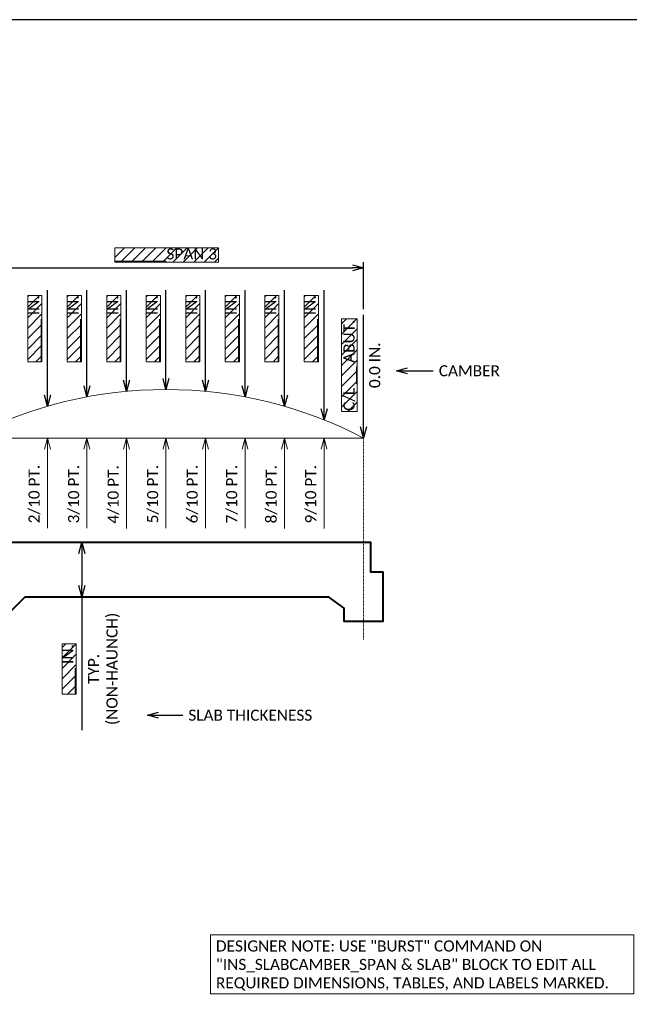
# Model space of a CAD drawing. Extents: x -30 to 663, y -51 to 233.
# Tile 6 of 8: x 120 to 213, y 83 to 233. Entities that reach past the tile are written whole.
import ezdxf
from ezdxf import colors
from ezdxf.entities.mleader import LeaderData, LeaderLine
from ezdxf.math import Vec2, Vec3

# ---------------------------------------------------------------- set-up
doc = ezdxf.new("R2010")
doc.units = 0
doc.header["$MEASUREMENT"] = 0
doc.linetypes.add('Wisdot4', pattern=[0.28125, 0.125, -0.0625, 0.03125, -0.0625])
for name, color, linetype, lineweight in [('B_ANNO', 7, 'Continuous', 18), ('B_ANNO_DIM', 7, 'Continuous', 18), ('B_CNTR', 1, 'Wisdot4', 18), ('B_CONC_DECK', 1, 'Continuous', 40), ('B_DETAIL', 7, 'Continuous', 18)]:
    doc.layers.add(name, color=color, linetype=linetype, lineweight=lineweight)
doc.layers.add('B_ANNO_DESIGN_NOTES', color=1, linetype='Continuous', lineweight=18, true_color=0xff0000)
doc.layers.add('B_ANNO_NOPLOT', color=47, linetype='Continuous', lineweight=18, plot=False)
doc.styles.add('Annotative', font='calibri.ttf', dxfattribs={"height": 0.0625})
doc.styles.get("Standard").update_dxf_attribs({"font": 'calibri.ttf'})
doc.dimstyles.new('Annotative', dxfattribs={"dimscale": 0, "dimtxt": 0.0625, "dimasz": 0.0625, "dimexe": 0.03125, "dimexo": 0.03125, "dimgap": 0.03125, "dimtad": 1, "dimdec": 3, "dimzin": 3, "dimdsep": 46, "dimlunit": 4, "dimtxsty": 'Standard', "dimblk": 'OPEN30', "dimcen": 0.03125, "dimaunit": 1, "dimadec": 0, "dimazin": 3, "dimtfac": 0.75, "dimtdec": 3, "dimtofl": 0, "dimtmove": 0, "dimatfit": 3, "dimldrblk": 'OPEN30', "dimfxl": 1, "dimtfill": 1, "dimfrac": 1, "dimtolj": 1, "dimtzin": 0, "dimarcsym": 0})

# ---------------------------------------------------------------- blocks, each defined once
blk = doc.blocks.new('INS_SLABCAMBER_BASE')
at = {"layer": 'B_ANNO_NOPLOT', "flags": 128}
blk.add_lwpolyline([(0, 0), (0, 283.22), (364.05, 283.22), (364.05, 268.44), (424.82, 268.44), (424.82, 45.52), (355.79, 45.52), (355.79, 0)], close=True, dxfattribs=at)
blk = doc.blocks.new('_Open30')
at = {"color": 0, "linetype": 'ByBlock', "lineweight": -2}
for p, q in [((-1, 0.268), (0, 0)), ((0, 0), (-1, -0.268)), ((0, 0), (-1, 0))]:
    blk.add_line(p, q, dxfattribs=at)
blk = doc.blocks.new('*D819')
at = {"layer": 'B_ANNO_DIM', "color": 0, "lineweight": -2, "transparency": 16777216}
blk.add_line((203.14, 221.16), (203.14, 238.27), dxfattribs=at)
at = {"layer": 'Defpoints', "color": 0, "transparency": 16777216}
blk.add_point((203.14, 219.48), dxfattribs=at)
blk.add_point((203.14, 219.48), dxfattribs=at)
blk.add_point((203.14, 219.48), dxfattribs=at)
at = {"layer": 'B_ANNO_DIM', "color": 0, "lineweight": -2, "transparency": 16777216, "xscale": 1.685808, "yscale": 1.685808, "zscale": 1.685808, "rotation": 270}
blk.add_blockref('_Open30', (203.14, 219.48), dxfattribs=at)
at = {"layer": 'B_ANNO_DIM', "color": 0, "transparency": 16777216, "char_height": 1.6858, "attachment_point": 5, "rotation": 90}
for s, insert in [('\\A1;C/L __ ABUT.', (201.1, 230.56)), ('\\A1;0.0 IN.', (204.84, 230.56))]:
    blk.add_mtext(s, dxfattribs=dict(at, insert=insert))
blk = doc.blocks.new('_None')
blk = doc.blocks.new('*D831')
at = {"layer": 'B_ANNO_DIM', "color": 0, "lineweight": -2, "transparency": 16777216}
for p, q in [((142.94, 235.99), (142.94, 246.26)), ((203.14, 239.11), (203.14, 246.26)), ((144.62, 245.42), (201.45, 245.42))]:
    blk.add_line(p, q, dxfattribs=at)
at = {"layer": 'Defpoints', "color": 0, "transparency": 16777216}
for p in [(203.14, 245.42), (203.14, 238.27), (142.94, 235.15)]:
    blk.add_point(p, dxfattribs=at)
at = {"layer": 'B_ANNO_DIM', "color": 0, "lineweight": -2, "transparency": 16777216, "xscale": 1.685808, "yscale": 1.685808, "zscale": 1.685808, "rotation": 180}
blk.add_blockref('_Open30', (142.94, 245.42), dxfattribs=at)
at = {"layer": 'B_ANNO_DIM', "color": 0, "lineweight": -2, "transparency": 16777216, "xscale": 1.685808, "yscale": 1.685808, "zscale": 1.685808}
blk.add_blockref('_Open30', (203.14, 245.42), dxfattribs=at)
at = {"layer": 'B_ANNO_DIM', "color": 0, "transparency": 16777216, "insert": (173.04, 247.35), "char_height": 1.6858, "attachment_point": 5}
blk.add_mtext('\\A1;______SPAN 3', dxfattribs=at)
blk = doc.blocks.new('*D771')
at = {"layer": 'B_ANNO_DIM', "color": 0, "lineweight": -2, "transparency": 16777216}
for p, q in [((160.2, 201.87), (160.2, 196.99)), ((160.2, 195.3), (160.2, 174.99))]:
    blk.add_line(p, q, dxfattribs=at)
at = {"layer": 'Defpoints', "color": 0, "transparency": 16777216}
for p in [(160.2, 203.55), (160.2, 203.55), (160.2, 195.3)]:
    blk.add_point(p, dxfattribs=at)
at = {"layer": 'B_ANNO_DIM', "color": 0, "lineweight": -2, "transparency": 16777216, "xscale": 1.685808, "yscale": 1.685808, "zscale": 1.685808}
for p, rotation in [((160.2, 203.55), 90), ((160.2, 195.3), 270)]:
    blk.add_blockref('_Open30', p, dxfattribs=dict(at, rotation=rotation))
at = {"layer": 'B_ANNO_DIM', "color": 0, "transparency": 16777216, "char_height": 1.6858, "attachment_point": 5, "rotation": 90}
for s, insert in [('\\A1;TYP.\\P(NON-HAUNCH)', (163.59, 184.3)), ('\\A1;___ IN.', (158.28, 184.3))]:
    blk.add_mtext(s, dxfattribs=dict(at, insert=insert))
blk = doc.blocks.new('*U17')
at = {"layer": 'B_CNTR'}
blk.add_line((3, 27.9), (3, -2.85), dxfattribs=at)
at = {"layer": 'B_CONC_DECK'}
blk.add_lwpolyline([(33.1, 3.72), (8.37, 3.72), (6, 1.96), (6, 0), (0, 0), (0, 7.47), (1.89, 7.47), (1.89, 11.97), (33.1, 11.97)], dxfattribs=at)
blk = doc.blocks.new('*U19')
at = {"layer": 'B_CNTR'}
blk.add_line((63.2, 27.9), (63.2, -2.85), dxfattribs=at)
at = {"layer": 'B_CONC_DECK'}
for points in [[(93.3, 11.97), (33.1, 11.97)], [(54.55, 3.72), (33.1, 3.72)], [(71.85, 3.72), (66.81, -1.27), (59.58, -1.27), (54.55, 3.72)], [(71.85, 3.72), (93.3, 3.72)]]:
    blk.add_lwpolyline(points, dxfattribs=at)
blk = doc.blocks.new('*D8')
at = {"layer": 'B_ANNO_DIM', "color": 0, "lineweight": -2, "transparency": 16777216}
blk.add_line((6.02, -1.69), (6.02, -13.64), dxfattribs=at)
at = {"layer": 'Defpoints', "color": 0, "transparency": 16777216}
blk.add_point((6.02, 0), dxfattribs=at)
blk.add_point((6.02, 0), dxfattribs=at)
blk.add_point((6.02, 0), dxfattribs=at)
at = {"layer": 'B_ANNO_DIM', "color": 0, "lineweight": -2, "transparency": 16777216, "xscale": 1.685808, "yscale": 1.685808, "zscale": 1.685808, "rotation": 90}
blk.add_blockref('_Open30', (6.02, 0), dxfattribs=at)
at = {"layer": 'B_ANNO_DIM', "color": 0, "transparency": 16777216, "insert": (4.04, -8.5), "char_height": 1.6858, "attachment_point": 5, "rotation": 90, "bg_fill": 3, "box_fill_scale": 1.25, "bg_fill_color": 256, "bg_fill_true_color": 13158600, "bg_fill_transparency": 0}
blk.add_mtext('\\A1;1/10 PT.', dxfattribs=at)
blk = doc.blocks.new('*D9')
at = {"layer": 'B_ANNO_DIM', "color": 0, "lineweight": -2, "transparency": 16777216}
blk.add_line((12.04, -1.69), (12.04, -13.71), dxfattribs=at)
at = {"layer": 'Defpoints', "color": 0, "transparency": 16777216}
blk.add_point((12.04, 0), dxfattribs=at)
blk.add_point((12.04, 0), dxfattribs=at)
blk.add_point((12.04, 0), dxfattribs=at)
at = {"layer": 'B_ANNO_DIM', "color": 0, "lineweight": -2, "transparency": 16777216, "xscale": 1.685808, "yscale": 1.685808, "zscale": 1.685808, "rotation": 90}
blk.add_blockref('_Open30', (12.04, 0), dxfattribs=at)
at = {"layer": 'B_ANNO_DIM', "color": 0, "transparency": 16777216, "insert": (10.06, -8.54), "char_height": 1.6858, "attachment_point": 5, "rotation": 90, "bg_fill": 3, "box_fill_scale": 1.25, "bg_fill_color": 256, "bg_fill_true_color": 13158600, "bg_fill_transparency": 0}
blk.add_mtext('\\A1;2/10 PT.', dxfattribs=at)
blk = doc.blocks.new('*D10')
at = {"layer": 'B_ANNO_DIM', "color": 0, "lineweight": -2, "transparency": 16777216}
blk.add_line((18.06, -1.69), (18.06, -13.73), dxfattribs=at)
at = {"layer": 'Defpoints', "color": 0, "transparency": 16777216}
blk.add_point((18.06, 0), dxfattribs=at)
blk.add_point((18.06, 0), dxfattribs=at)
blk.add_point((18.06, 0), dxfattribs=at)
at = {"layer": 'B_ANNO_DIM', "color": 0, "lineweight": -2, "transparency": 16777216, "xscale": 1.685808, "yscale": 1.685808, "zscale": 1.685808, "rotation": 90}
blk.add_blockref('_Open30', (18.06, 0), dxfattribs=at)
at = {"layer": 'B_ANNO_DIM', "color": 0, "transparency": 16777216, "insert": (16.08, -8.55), "char_height": 1.6858, "attachment_point": 5, "rotation": 90, "bg_fill": 3, "box_fill_scale": 1.25, "bg_fill_color": 256, "bg_fill_true_color": 13158600, "bg_fill_transparency": 0}
blk.add_mtext('\\A1;3/10 PT.', dxfattribs=at)
blk = doc.blocks.new('*D11')
at = {"layer": 'B_ANNO_DIM', "color": 0, "lineweight": -2, "transparency": 16777216}
blk.add_line((24.08, -1.69), (24.08, -13.8), dxfattribs=at)
at = {"layer": 'Defpoints', "color": 0, "transparency": 16777216}
blk.add_point((24.08, 0), dxfattribs=at)
blk.add_point((24.08, 0), dxfattribs=at)
blk.add_point((24.08, 0), dxfattribs=at)
at = {"layer": 'B_ANNO_DIM', "color": 0, "lineweight": -2, "transparency": 16777216, "xscale": 1.685808, "yscale": 1.685808, "zscale": 1.685808, "rotation": 90}
blk.add_blockref('_Open30', (24.08, 0), dxfattribs=at)
at = {"layer": 'B_ANNO_DIM', "color": 0, "transparency": 16777216, "insert": (22.1, -8.59), "char_height": 1.6858, "attachment_point": 5, "rotation": 90, "bg_fill": 3, "box_fill_scale": 1.25, "bg_fill_color": 256, "bg_fill_true_color": 13158600, "bg_fill_transparency": 0}
blk.add_mtext('\\A1;4/10 PT.', dxfattribs=at)
blk = doc.blocks.new('*D12')
at = {"layer": 'B_ANNO_DIM', "color": 0, "lineweight": -2, "transparency": 16777216}
blk.add_line((30.1, -1.69), (30.1, -13.73), dxfattribs=at)
at = {"layer": 'Defpoints', "color": 0, "transparency": 16777216}
blk.add_point((30.1, 0), dxfattribs=at)
blk.add_point((30.1, 0), dxfattribs=at)
blk.add_point((30.1, 0), dxfattribs=at)
at = {"layer": 'B_ANNO_DIM', "color": 0, "lineweight": -2, "transparency": 16777216, "xscale": 1.685808, "yscale": 1.685808, "zscale": 1.685808, "rotation": 90}
blk.add_blockref('_Open30', (30.1, 0), dxfattribs=at)
at = {"layer": 'B_ANNO_DIM', "color": 0, "transparency": 16777216, "insert": (28.12, -8.55), "char_height": 1.6858, "attachment_point": 5, "rotation": 90, "bg_fill": 3, "box_fill_scale": 1.25, "bg_fill_color": 256, "bg_fill_true_color": 13158600, "bg_fill_transparency": 0}
blk.add_mtext('\\A1;5/10 PT.', dxfattribs=at)
blk = doc.blocks.new('*D13')
at = {"layer": 'B_ANNO_DIM', "color": 0, "lineweight": -2, "transparency": 16777216}
blk.add_line((36.12, -1.69), (36.12, -13.72), dxfattribs=at)
at = {"layer": 'Defpoints', "color": 0, "transparency": 16777216}
blk.add_point((36.12, 0), dxfattribs=at)
blk.add_point((36.12, 0), dxfattribs=at)
blk.add_point((36.12, 0), dxfattribs=at)
at = {"layer": 'B_ANNO_DIM', "color": 0, "lineweight": -2, "transparency": 16777216, "xscale": 1.685808, "yscale": 1.685808, "zscale": 1.685808, "rotation": 90}
blk.add_blockref('_Open30', (36.12, 0), dxfattribs=at)
at = {"layer": 'B_ANNO_DIM', "color": 0, "transparency": 16777216, "insert": (34.14, -8.55), "char_height": 1.6858, "attachment_point": 5, "rotation": 90, "bg_fill": 3, "box_fill_scale": 1.25, "bg_fill_color": 256, "bg_fill_true_color": 13158600, "bg_fill_transparency": 0}
blk.add_mtext('\\A1;6/10 PT.', dxfattribs=at)
blk = doc.blocks.new('*D14')
at = {"layer": 'B_ANNO_DIM', "color": 0, "lineweight": -2, "transparency": 16777216}
blk.add_line((42.14, -1.69), (42.14, -13.73), dxfattribs=at)
at = {"layer": 'Defpoints', "color": 0, "transparency": 16777216}
blk.add_point((42.14, 0), dxfattribs=at)
blk.add_point((42.14, 0), dxfattribs=at)
blk.add_point((42.14, 0), dxfattribs=at)
at = {"layer": 'B_ANNO_DIM', "color": 0, "lineweight": -2, "transparency": 16777216, "xscale": 1.685808, "yscale": 1.685808, "zscale": 1.685808, "rotation": 90}
blk.add_blockref('_Open30', (42.14, 0), dxfattribs=at)
at = {"layer": 'B_ANNO_DIM', "color": 0, "transparency": 16777216, "insert": (40.16, -8.55), "char_height": 1.6858, "attachment_point": 5, "rotation": 90, "bg_fill": 3, "box_fill_scale": 1.25, "bg_fill_color": 256, "bg_fill_true_color": 13158600, "bg_fill_transparency": 0}
blk.add_mtext('\\A1;7/10 PT.', dxfattribs=at)
blk = doc.blocks.new('*D15')
at = {"layer": 'B_ANNO_DIM', "color": 0, "lineweight": -2, "transparency": 16777216}
blk.add_line((48.16, -1.69), (48.16, -13.76), dxfattribs=at)
at = {"layer": 'Defpoints', "color": 0, "transparency": 16777216}
blk.add_point((48.16, 0), dxfattribs=at)
blk.add_point((48.16, 0), dxfattribs=at)
blk.add_point((48.16, 0), dxfattribs=at)
at = {"layer": 'B_ANNO_DIM', "color": 0, "lineweight": -2, "transparency": 16777216, "xscale": 1.685808, "yscale": 1.685808, "zscale": 1.685808, "rotation": 90}
blk.add_blockref('_Open30', (48.16, 0), dxfattribs=at)
at = {"layer": 'B_ANNO_DIM', "color": 0, "transparency": 16777216, "insert": (46.18, -8.56), "char_height": 1.6858, "attachment_point": 5, "rotation": 90, "bg_fill": 3, "box_fill_scale": 1.25, "bg_fill_color": 256, "bg_fill_true_color": 13158600, "bg_fill_transparency": 0}
blk.add_mtext('\\A1;8/10 PT.', dxfattribs=at)
blk = doc.blocks.new('*D16')
at = {"layer": 'B_ANNO_DIM', "color": 0, "lineweight": -2, "transparency": 16777216}
blk.add_line((54.18, -1.69), (54.18, -13.76), dxfattribs=at)
at = {"layer": 'Defpoints', "color": 0, "transparency": 16777216}
blk.add_point((54.18, 0), dxfattribs=at)
blk.add_point((54.18, 0), dxfattribs=at)
blk.add_point((54.18, 0), dxfattribs=at)
at = {"layer": 'B_ANNO_DIM', "color": 0, "lineweight": -2, "transparency": 16777216, "xscale": 1.685808, "yscale": 1.685808, "zscale": 1.685808, "rotation": 90}
blk.add_blockref('_Open30', (54.18, 0), dxfattribs=at)
at = {"layer": 'B_ANNO_DIM', "color": 0, "transparency": 16777216, "insert": (52.2, -8.56), "char_height": 1.6858, "attachment_point": 5, "rotation": 90, "bg_fill": 3, "box_fill_scale": 1.25, "bg_fill_color": 256, "bg_fill_true_color": 13158600, "bg_fill_transparency": 0}
blk.add_mtext('\\A1;9/10 PT.', dxfattribs=at)
blk = doc.blocks.new('*D822')
at = {"layer": 'B_ANNO_DIM', "color": 0, "lineweight": -2, "transparency": 16777216}
blk.add_line((154.98, 225.99), (154.98, 242.02), dxfattribs=at)
at = {"layer": 'Defpoints', "color": 0, "transparency": 16777216}
blk.add_point((154.98, 224.31), dxfattribs=at)
blk.add_point((154.98, 224.31), dxfattribs=at)
blk.add_point((154.98, 224.31), dxfattribs=at)
at = {"layer": 'B_ANNO_DIM', "color": 0, "lineweight": -2, "transparency": 16777216, "xscale": 1.685808, "yscale": 1.685808, "zscale": 1.685808, "rotation": 270}
blk.add_blockref('_Open30', (154.98, 224.31), dxfattribs=at)
at = {"layer": 'B_ANNO_DIM', "color": 0, "transparency": 16777216, "insert": (153.06, 236.14), "char_height": 1.6858, "attachment_point": 5, "rotation": 90}
blk.add_mtext('\\A1;_____ IN.', dxfattribs=at)
blk = doc.blocks.new('*D769')
at = {"layer": 'B_ANNO_DIM', "color": 0, "lineweight": -2, "transparency": 16777216}
blk.add_line((161, 227.43), (161, 242.02), dxfattribs=at)
at = {"layer": 'Defpoints', "color": 0, "transparency": 16777216}
blk.add_point((161, 225.74), dxfattribs=at)
blk.add_point((161, 225.74), dxfattribs=at)
blk.add_point((161, 225.74), dxfattribs=at)
at = {"layer": 'B_ANNO_DIM', "color": 0, "lineweight": -2, "transparency": 16777216, "xscale": 1.685808, "yscale": 1.685808, "zscale": 1.685808, "rotation": 270}
blk.add_blockref('_Open30', (161, 225.74), dxfattribs=at)
at = {"layer": 'B_ANNO_DIM', "color": 0, "transparency": 16777216, "insert": (159.07, 236.14), "char_height": 1.6858, "attachment_point": 5, "rotation": 90}
blk.add_mtext('\\A1;_____ IN.', dxfattribs=at)
blk = doc.blocks.new('*D824')
at = {"layer": 'B_ANNO_DIM', "color": 0, "lineweight": -2, "transparency": 16777216}
blk.add_line((167.02, 228.27), (167.02, 242.02), dxfattribs=at)
at = {"layer": 'Defpoints', "color": 0, "transparency": 16777216}
blk.add_point((167.02, 226.59), dxfattribs=at)
blk.add_point((167.02, 226.59), dxfattribs=at)
blk.add_point((167.02, 226.59), dxfattribs=at)
at = {"layer": 'B_ANNO_DIM', "color": 0, "lineweight": -2, "transparency": 16777216, "xscale": 1.685808, "yscale": 1.685808, "zscale": 1.685808, "rotation": 270}
blk.add_blockref('_Open30', (167.02, 226.59), dxfattribs=at)
at = {"layer": 'B_ANNO_DIM', "color": 0, "transparency": 16777216, "insert": (165.09, 236.14), "char_height": 1.6858, "attachment_point": 5, "rotation": 90}
blk.add_mtext('\\A1;_____ IN.', dxfattribs=at)
blk = doc.blocks.new('*D825')
at = {"layer": 'B_ANNO_DIM', "color": 0, "lineweight": -2, "transparency": 16777216}
blk.add_line((173.04, 228.55), (173.04, 242.02), dxfattribs=at)
at = {"layer": 'Defpoints', "color": 0, "transparency": 16777216}
blk.add_point((173.04, 226.87), dxfattribs=at)
blk.add_point((173.04, 226.87), dxfattribs=at)
blk.add_point((173.04, 226.87), dxfattribs=at)
at = {"layer": 'B_ANNO_DIM', "color": 0, "lineweight": -2, "transparency": 16777216, "xscale": 1.685808, "yscale": 1.685808, "zscale": 1.685808, "rotation": 270}
blk.add_blockref('_Open30', (173.04, 226.87), dxfattribs=at)
at = {"layer": 'B_ANNO_DIM', "color": 0, "transparency": 16777216, "insert": (171.11, 236.14), "char_height": 1.6858, "attachment_point": 5, "rotation": 90}
blk.add_mtext('\\A1;_____ IN.', dxfattribs=at)
blk = doc.blocks.new('*D810')
at = {"layer": 'B_ANNO_DIM', "color": 0, "lineweight": -2, "transparency": 16777216}
blk.add_line((179.06, 228.27), (179.06, 242.02), dxfattribs=at)
at = {"layer": 'Defpoints', "color": 0, "transparency": 16777216}
blk.add_point((179.06, 226.59), dxfattribs=at)
blk.add_point((179.06, 226.59), dxfattribs=at)
blk.add_point((179.06, 226.59), dxfattribs=at)
at = {"layer": 'B_ANNO_DIM', "color": 0, "lineweight": -2, "transparency": 16777216, "xscale": 1.685808, "yscale": 1.685808, "zscale": 1.685808, "rotation": 270}
blk.add_blockref('_Open30', (179.06, 226.59), dxfattribs=at)
at = {"layer": 'B_ANNO_DIM', "color": 0, "transparency": 16777216, "insert": (177.13, 236.14), "char_height": 1.6858, "attachment_point": 5, "rotation": 90}
blk.add_mtext('\\A1;_____ IN.', dxfattribs=at)
blk = doc.blocks.new('*D774')
at = {"layer": 'B_ANNO_DIM', "color": 0, "lineweight": -2, "transparency": 16777216}
blk.add_line((185.08, 227.43), (185.08, 242.02), dxfattribs=at)
at = {"layer": 'Defpoints', "color": 0, "transparency": 16777216}
blk.add_point((185.08, 225.74), dxfattribs=at)
blk.add_point((185.08, 225.74), dxfattribs=at)
blk.add_point((185.08, 225.74), dxfattribs=at)
at = {"layer": 'B_ANNO_DIM', "color": 0, "lineweight": -2, "transparency": 16777216, "xscale": 1.685808, "yscale": 1.685808, "zscale": 1.685808, "rotation": 270}
blk.add_blockref('_Open30', (185.08, 225.74), dxfattribs=at)
at = {"layer": 'B_ANNO_DIM', "color": 0, "transparency": 16777216, "insert": (183.15, 236.14), "char_height": 1.6858, "attachment_point": 5, "rotation": 90}
blk.add_mtext('\\A1;_____ IN.', dxfattribs=at)
blk = doc.blocks.new('*D811')
at = {"layer": 'B_ANNO_DIM', "color": 0, "lineweight": -2, "transparency": 16777216}
blk.add_line((191.1, 225.99), (191.1, 242.02), dxfattribs=at)
at = {"layer": 'Defpoints', "color": 0, "transparency": 16777216}
blk.add_point((191.1, 224.31), dxfattribs=at)
blk.add_point((191.1, 224.31), dxfattribs=at)
blk.add_point((191.1, 224.31), dxfattribs=at)
at = {"layer": 'B_ANNO_DIM', "color": 0, "lineweight": -2, "transparency": 16777216, "xscale": 1.685808, "yscale": 1.685808, "zscale": 1.685808, "rotation": 270}
blk.add_blockref('_Open30', (191.1, 224.31), dxfattribs=at)
at = {"layer": 'B_ANNO_DIM', "color": 0, "transparency": 16777216, "insert": (189.17, 236.14), "char_height": 1.6858, "attachment_point": 5, "rotation": 90}
blk.add_mtext('\\A1;_____ IN.', dxfattribs=at)
blk = doc.blocks.new('*D781')
at = {"layer": 'B_ANNO_DIM', "color": 0, "lineweight": -2, "transparency": 16777216}
blk.add_line((197.12, 223.93), (197.12, 242.02), dxfattribs=at)
at = {"layer": 'Defpoints', "color": 0, "transparency": 16777216}
blk.add_point((197.12, 222.24), dxfattribs=at)
blk.add_point((197.12, 222.24), dxfattribs=at)
blk.add_point((197.12, 222.24), dxfattribs=at)
at = {"layer": 'B_ANNO_DIM', "color": 0, "lineweight": -2, "transparency": 16777216, "xscale": 1.685808, "yscale": 1.685808, "zscale": 1.685808, "rotation": 270}
blk.add_blockref('_Open30', (197.12, 222.24), dxfattribs=at)
at = {"layer": 'B_ANNO_DIM', "color": 0, "transparency": 16777216, "insert": (195.19, 236.14), "char_height": 1.6858, "attachment_point": 5, "rotation": 90}
blk.add_mtext('\\A1;_____ IN.', dxfattribs=at)
blk = doc.blocks.new('CAMBER')
at = {"layer": 'B_DETAIL'}
blk.add_lwpolyline([(60.1982, 0, 0.24554662), (0, 0), (60.1982, 0)], format="xyb", dxfattribs=at)
at = {"layer": 'B_ANNO_DIM'}
for base, p1, p2, text, picture, middle in [((6.0198, 0), (6.0198, 0), (6.0198, 0), '1/10 PT.', '*D8', (4.0416, -8.5043)), ((12.0396, 0), (12.0396, 0), (12.0396, 0), '2/10 PT.', '*D9', (10.0614, -8.5432)), ((18.0595, 0), (18.0595, 0), (18.0595, 0), '3/10 PT.', '*D10', (16.0812, -8.5503)), ((24.0793, 0), (24.0793, 0), (24.0793, 0), '4/10 PT.', '*D11', (22.1011, -8.5859)), ((30.0991, 0), (30.0991, 0), (30.0991, 0), '5/10 PT.', '*D12', (28.1209, -8.5516)), ((36.1189, 0), (36.1189, 0), (36.1189, 0), '6/10 PT.', '*D13', (34.1407, -8.5477)), ((42.1387, 0), (42.1387, 0), (42.1387, 0), '7/10 PT.', '*D14', (40.1605, -8.5529)), ((48.1586, 0), (48.1586, 0), (48.1586, 0), '8/10 PT.', '*D15', (46.1803, -8.5639)), ((54.1784, 0), (54.1784, 0), (54.1784, 0), '9/10 PT.', '*D16', (52.2002, -8.5639))]:
    dim = blk.add_linear_dim(base=base, p1=p1, p2=p2, angle=90, text=text, dimstyle='Annotative', override={"dimblk1": 'None', "dimblk2": 'Open30', "dimsah": 1, "dimsd1": 1}, dxfattribs=at)
    dim.commit()
    dim.dimension.update_dxf_attribs({"geometry": picture, "text_midpoint": middle})
blk = doc.blocks.new('*U762')
at = {"layer": 'B_ANNO_DESIGN_NOTES'}
h = blk.add_hatch(dxfattribs=at)
h.set_pattern_fill('ANSI31', color=256, scale=9)
h.set_pattern_definition([(45, (173.1529, 247.3442), (-0.7955, 0.7955), [])])
h.paths.add_polyline_path([(165.246, 248.4322), (165.246, 246.2562), (181.0598, 246.2562), (181.0598, 248.4322)])
h = blk.add_hatch(dxfattribs=at)
h.set_pattern_fill('ANSI31', color=256, scale=9)
h.set_pattern_definition([(45, (153.0551, 236.1408), (-0.7955, 0.7955), [])])
h.paths.add_polyline_path([(151.9756, 231.1048), (154.1347, 231.1048), (154.1347, 241.1768), (151.9756, 241.1768)])
h = blk.add_hatch(dxfattribs=at)
h.set_pattern_fill('ANSI31', color=256, scale=9)
h.set_pattern_definition([(45, (159.075, 236.1408), (-0.7955, 0.7955), [])])
h.paths.add_polyline_path([(157.9954, 231.1048), (160.1545, 231.1048), (160.1545, 241.1768), (157.9954, 241.1768)])
h = blk.add_hatch(dxfattribs=at)
h.set_pattern_fill('ANSI31', color=256, scale=9)
h.set_pattern_definition([(45, (165.0948, 236.1408), (-0.7955, 0.7955), [])])
h.paths.add_polyline_path([(164.0152, 231.1048), (166.1744, 231.1048), (166.1744, 241.1768), (164.0152, 241.1768)])
h = blk.add_hatch(dxfattribs=at)
h.set_pattern_fill('ANSI31', color=256, scale=9)
h.set_pattern_definition([(45, (171.1146, 236.1408), (-0.7955, 0.7955), [])])
h.paths.add_polyline_path([(170.035, 231.1048), (172.1942, 231.1048), (172.1942, 241.1768), (170.035, 241.1768)])
h = blk.add_hatch(dxfattribs=at)
h.set_pattern_fill('ANSI31', color=256, scale=9)
h.set_pattern_definition([(45, (177.1344, 236.1408), (-0.7955, 0.7955), [])])
h.paths.add_polyline_path([(176.0549, 231.1048), (178.214, 231.1048), (178.214, 241.1768), (176.0549, 241.1768)])
h = blk.add_hatch(dxfattribs=at)
h.set_pattern_fill('ANSI31', color=256, scale=9)
h.set_pattern_definition([(45, (183.1542, 236.1408), (-0.7955, 0.7955), [])])
h.paths.add_polyline_path([(182.0747, 231.1048), (184.2338, 231.1048), (184.2338, 241.1768), (182.0747, 241.1768)])
h = blk.add_hatch(dxfattribs=at)
h.set_pattern_fill('ANSI31', color=256, scale=9)
h.set_pattern_definition([(45, (189.1741, 236.1408), (-0.7955, 0.7955), [])])
h.paths.add_polyline_path([(188.0945, 231.1048), (190.2536, 231.1048), (190.2536, 241.1768), (188.0945, 241.1768)])
h = blk.add_hatch(dxfattribs=at)
h.set_pattern_fill('ANSI31', color=256, scale=9)
h.set_pattern_definition([(45, (195.1939, 236.1408), (-0.7955, 0.7955), [])])
h.paths.add_polyline_path([(194.1143, 231.1048), (196.2735, 231.1048), (196.2735, 241.1768), (194.1143, 241.1768)])
h = blk.add_hatch(dxfattribs=at)
h.set_pattern_fill('ANSI31', color=256, scale=9)
h.set_pattern_definition([(45, (158.2773, 184.3004), (-0.7955, 0.7955), [])])
h.paths.add_polyline_path([(157.1977, 180.4656), (159.3569, 180.4656), (159.3569, 188.1352), (157.1977, 188.1352)])
for points in [[(165.246, 248.4322), (165.246, 246.2562), (181.0598, 246.2562), (181.0598, 248.4322)], [(151.9756, 231.1048), (154.1347, 231.1048), (154.1347, 241.1768), (151.9756, 241.1768)], [(157.9954, 231.1048), (160.1545, 231.1048), (160.1545, 241.1768), (157.9954, 241.1768)], [(164.0152, 231.1048), (166.1744, 231.1048), (166.1744, 241.1768), (164.0152, 241.1768)], [(170.035, 231.1048), (172.1942, 231.1048), (172.1942, 241.1768), (170.035, 241.1768)], [(176.0549, 231.1048), (178.214, 231.1048), (178.214, 241.1768), (176.0549, 241.1768)], [(182.0747, 231.1048), (184.2338, 231.1048), (184.2338, 241.1768), (182.0747, 241.1768)], [(188.0945, 231.1048), (190.2536, 231.1048), (190.2536, 241.1768), (188.0945, 241.1768)], [(194.1143, 231.1048), (196.2735, 231.1048), (196.2735, 241.1768), (194.1143, 241.1768)], [(157.1977, 180.4656), (159.3569, 180.4656), (159.3569, 188.1352), (157.1977, 188.1352)]]:
    blk.add_lwpolyline(points, close=True, dxfattribs=at)
at = {"layer": 'B_ANNO_NOPLOT', "flags": 128}
blk.add_lwpolyline([(0, 0), (0, 283.2157), (364.0532, 283.2157), (364.0532, 268.4426), (424.8236, 268.4426), (424.8236, 45.5164), (355.785, 45.5164), (355.785, 0)], close=True, dxfattribs=at)
at = {"layer": 'B_CONC_DECK'}
blk.add_blockref('*U19', (79.7398, 191.5795), dxfattribs=at)
at = {"layer": 'B_CONC_DECK', "xscale": -1, "rotation": 359.9999999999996}
blk.add_blockref('*U17', (206.1362, 191.5795), dxfattribs=at)
at = {"layer": 'B_ANNO_DIM'}
dim = blk.add_linear_dim(base=(203.1362, 245.4217), p1=(142.938, 235.1454), p2=(203.1362, 238.2667), text='______SPAN 3', dimstyle='Annotative', override={"dimtfill": 0}, dxfattribs=at)
dim.commit()
dim.dimension.update_dxf_attribs({"geometry": '*D831', "text_midpoint": (173.0371, 247.3526)})
dim = blk.add_linear_dim(base=(203.1362, 219.4765), p1=(203.1362, 219.4765), p2=(203.1362, 219.4765), angle=90, text='C/L __ ABUT.\\X0.0 IN.', dimstyle='Annotative', override={"dimblk1": 'None', "dimblk2": 'Open30', "dimsah": 1, "dimsd1": 1, "dimtfill": 0}, dxfattribs=at)
dim.commit()
dim.dimension.update_dxf_attribs({"geometry": '*D819', "text_midpoint": (203.1362, 230.5574)})
dim = blk.add_linear_dim(base=(160.1998, 203.5516), p1=(160.1998, 195.3016), p2=(160.1998, 203.5516), angle=90, text='___ IN.\\XTYP.\\P(NON-HAUNCH)', dimstyle='Annotative', override={"dimtfill": 0, "dimtfillclr": 1}, dxfattribs=at)
dim.commit()
dim.dimension.update_dxf_attribs({"geometry": '*D771', "text_midpoint": (160.1998, 184.3004), "dimtype": 160})
at = {"layer": 'B_ANNO'}
ml = blk.add_multileader_mtext('Standard', dxfattribs=at)
ml.set_content('SLAB THICKENESS', color=256)
ml.set_leader_properties()
ml.set_arrow_properties(name='OPEN30')
ml.build(insert=Vec2(0, 0))
ml.multileader.update_dxf_attribs({"dogleg_length": 0.0625, "arrow_head_size": 1.6858, "scale": 26.972928})
ctx = ml.context
ctx.base_point, ctx.scale, ctx.char_height, ctx.arrow_head_size, ctx.landing_gap_size, ctx.plane_origin = Vec3(175.6048, 177.235), 26.972928, 1.685808, 1.6858, 0.8429, Vec3(170.1998, 177.235)
notes = []
notes.append((ctx, [(0, (1, 1, 0), (173.919, 177.235), (1, 0), 1.6858, [(0, [(170.1998, 177.235)], 0, [])])]))
ctx.mtext.insert, ctx.mtext.flow_direction = Vec3(176.4477, 178.0902), 5
at = {"layer": 'B_ANNO_DIM'}
ml = blk.add_multileader_mtext('Standard', dxfattribs=at)
ml.set_content('CAMBER', color=256)
ml.set_leader_properties()
ml.set_arrow_properties(name='OPEN30')
ml.build(insert=Vec2(0, 0))
ml.multileader.update_dxf_attribs({"dogleg_length": 0.0625, "arrow_head_size": 1.6858, "scale": 26.972928})
ctx = ml.context
ctx.base_point, ctx.scale, ctx.char_height, ctx.arrow_head_size, ctx.landing_gap_size, ctx.plane_origin = Vec3(213.767, 229.7145), 26.972928, 1.68581, 1.6858, 0.8429, Vec3(208.1362, 229.7145)
notes.append((ctx, [(0, (1, 1, 0), (212.0812, 229.7145), (1, 0), 1.6858, [(0, [(208.1362, 229.7145)], 0, [])])]))
ctx.mtext.insert, ctx.mtext.flow_direction = Vec3(214.6099, 230.5678), 5
for ctx, leaders in notes:
    for number, flags, end, landing, length, lines in leaders:
        leader = LeaderData()
        leader.index, (leader.has_last_leader_line, leader.has_dogleg_vector, leader.attachment_direction) = number, flags
        leader.last_leader_point, leader.dogleg_vector, leader.dogleg_length = Vec3(end), Vec3(landing), length
        for number, points, colour, breaks in lines:
            line = LeaderLine()
            line.index, line.vertices, line.color, line.breaks = number, Vec3.list(points), colors.encode_raw_color(colour), breaks
            leader.lines.append(line)
        ctx.leaders.append(leader)
at = {"layer": 'B_DETAIL'}
blk.add_blockref('CAMBER', (142.938, 219.4765), dxfattribs=at)
at = {"layer": 'B_ANNO_DESIGN_NOTES', "insert": (180.654, 142.928), "char_height": 1.685808, "width": 62.83707, "attachment_point": 1, "style": 'Annotative', "bg_fill": 19, "box_fill_scale": 1.5, "bg_fill_color": 256, "bg_fill_transparency": 0}
blk.add_mtext('DESIGNER NOTE: USE "BURST" COMMAND ON "INS_SLABCAMBER_SPAN & SLAB" BLOCK TO EDIT ALL REQUIRED DIMENSIONS, TABLES, AND LABELS MARKED.', dxfattribs=at)
at = {"layer": 'B_ANNO_DESIGN_NOTES'}
h = blk.add_hatch(dxfattribs=at)
h.set_pattern_fill('ANSI31', color=256, scale=9)
h.set_pattern_definition([(45, (200.9933, 230.5574), (-0.7955, 0.7955), [])])
h.paths.add_polyline_path([(199.8035, 223.495), (202.1831, 223.495), (202.1831, 237.6198), (199.8035, 237.6198)])
blk.add_lwpolyline([(199.8035, 223.495), (202.1831, 223.495), (202.1831, 237.6198), (199.8035, 237.6198)], close=True, dxfattribs=at)
at = {"layer": 'B_ANNO_DIM'}
for base, p1, p2, picture, middle in [((154.9776, 224.3074), (154.9776, 224.3074), (154.9776, 224.3074), '*D822', (154.9776, 236.1408)), ((160.9974, 225.7422), (160.9974, 225.7422), (160.9974, 225.7422), '*D769', (160.9974, 236.1408)), ((167.0173, 226.5878), (167.0173, 226.5878), (167.0173, 226.5878), '*D824', (167.0173, 236.1408)), ((173.0371, 226.8672), (173.0371, 226.8672), (173.0371, 226.8672), '*D825', (173.0371, 236.1408)), ((179.0569, 226.5878), (179.0569, 226.5878), (179.0569, 226.5878), '*D810', (179.0569, 236.1408)), ((185.0767, 225.7422), (185.0767, 225.7422), (185.0767, 225.7422), '*D774', (185.0767, 236.1408)), ((191.0965, 224.3074), (191.0965, 224.3074), (191.0965, 224.3074), '*D811', (191.0965, 236.1408)), ((197.1164, 222.2415), (197.1164, 222.2415), (197.1164, 222.2415), '*D781', (197.1164, 236.1408))]:
    dim = blk.add_linear_dim(base=base, p1=p1, p2=p2, angle=90, text='_____ IN.', dimstyle='Annotative', override={"dimblk1": 'None', "dimblk2": 'Open30', "dimsah": 1, "dimsd1": 1, "dimtfill": 0}, dxfattribs=at)
    dim.commit()
    dim.dimension.update_dxf_attribs({"geometry": picture, "text_midpoint": middle, "dimtype": 160})

msp = doc.modelspace()

# ---------------------------------------------------------------- linework, layer by layer
at = {"layer": 'B_ANNO_NOPLOT', "elevation": -0.84, "flags": 128}
msp.add_lwpolyline([(-30.33, -50.58), (-30.33, 232.63), (333.72, 232.63), (333.72, 217.86), (394.49, 217.86), (394.49, -5.07), (325.46, -5.07), (325.46, -50.58), (-30.33, -50.58)], dxfattribs=at)

# ---------------------------------------------------------------- next in the draw order: block references
msp.add_blockref('INS_SLABCAMBER_BASE', (-30.33, -50.58, -0.84))

# ---------------------------------------------------------------- next in the draw order: block references
msp.add_blockref('*U762', (-30.33, -50.58, -0.84))

doc.saveas('drawing.dxf')
